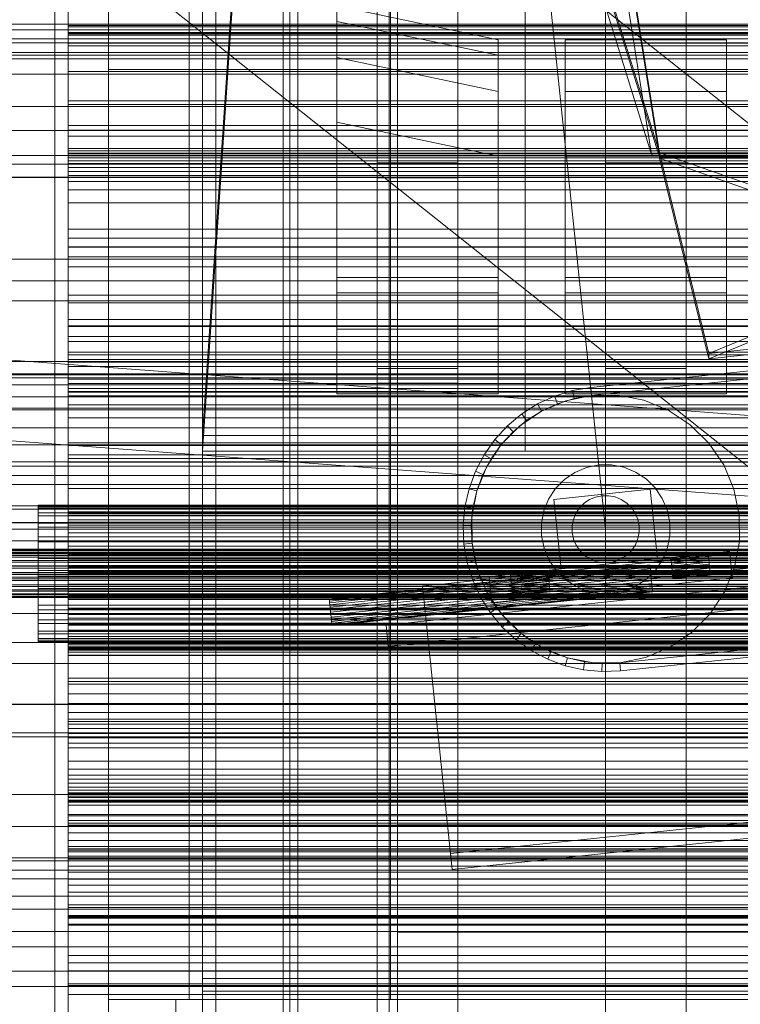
# Model space of a CAD drawing. Header units: millimetres. Extents: x -2233 to 61924, y -68080 to 6847.
# Tile 45 of 256: x -318 to -50, y -35777 to -35410. Entities that reach past the tile are written whole.
import ezdxf

# ---------------------------------------------------------------- set-up
doc = ezdxf.new("R2010")
doc.units = ezdxf.units.MM
for name, color, linetype, lineweight in [('COTAS_O', 1, 'Continuous', 0), ('COTAS_P', 1, 'Continuous', 0), ('frontal_bajante_movil', 7, 'Continuous', 0), ('frontal_briquetadora', 7, 'Continuous', 0), ('frontal_C01', 7, 'Continuous', 0), ('frontal_C02', 7, 'Continuous', 0), ('frontal_C03', 7, 'Continuous', 0), ('frontal_C04', 7, 'Continuous', 0), ('frontal_C05', 7, 'Continuous', 0), ('frontal_C09', 7, 'Continuous', 0), ('frontal_screen-C09', 7, 'Continuous', 0)]:
    doc.layers.add(name, color=color, linetype=linetype, lineweight=lineweight)
doc.dimstyles.new('R19_100', dxfattribs={"dimtxt": 250, "dimasz": 150, "dimexe": 150, "dimexo": 80, "dimgap": 100, "dimtad": 1, "dimtih": 1, "dimtoh": 1, "dimdsep": 46, "dimcen": 0.09, "dimadec": 0, "dimazin": 0, "dimtfac": 1, "dimtdec": 4, "dimtofl": 0, "dimtmove": 0, "dimatfit": 3, "dimfxl": 1, "dimtolj": 1, "dimtzin": 0, "dimarcsym": 0})

# ---------------------------------------------------------------- blocks, each defined once
blk = doc.blocks.new('DIM_R27_48')
at = {"layer": 'COTAS_P'}
for p, q in [((-1750, -34600), (-1600, -34555)), ((2600, -34600), (2450, -34555)), ((-1750, -35500), (-1750, -34600)), ((-1750, -34600), (2600, -34600)), ((-1750, -34600), (-1600, -34645)), ((2600, -34600), (2450, -34645)), ((2600, -35500), (2600, -34600))]:
    blk.add_line(p, q, dxfattribs=at)
blk.add_text('4350 P', height=250, dxfattribs=at).set_placement((425, -34500))
blk = doc.blocks.new('DIM_R27_50')
at = {"layer": 'COTAS_P'}
for p, q in [((1705.78, -34504.95), (1551.9, -34475.9)), ((-194.22, -34704.95), (1705.78, -34504.95)), ((1705.78, -34504.95), (1561.32, -34565.4)), ((1800, -35400), (1705.78, -34504.95)), ((-194.22, -34704.95), (-49.75, -34644.49)), ((-100, -35600), (-194.22, -34704.95)), ((-194.22, -34704.95), (-40.33, -34734))]:
    blk.add_line(p, q, dxfattribs=at)
blk.add_text('1910.5 P', height=250, rotation=6.009, dxfattribs=at).set_placement((745.32, -34505.49))
blk = doc.blocks.new('DIM_R27_54')
at = {"layer": 'COTAS_O'}
for p, q in [((-1850, -34600), (-1850, -35300)), ((-150, -34600), (-150, -35300)), ((-1850, -35300), (-1700, -35255)), ((-150, -35300), (-300, -35255)), ((-150, -35300), (-1850, -35300)), ((-1850, -35300), (-1700, -35345)), ((-150, -35300), (-300, -35345))]:
    blk.add_line(p, q, dxfattribs=at)
blk.add_text('1700 O', height=250, rotation=180, dxfattribs=at).set_placement((-1000, -35400))
blk = doc.blocks.new('DIM_R27_58')
at = {"layer": 'COTAS_O'}
for p, q in [((-1480, -35300), (-1330, -35255)), ((490, -35300), (340, -35255)), ((-1480, -36000), (-1480, -35300)), ((-1480, -35300), (490, -35300)), ((-1480, -35300), (-1330, -35345)), ((490, -35300), (340, -35345)), ((490, -36000), (490, -35300))]:
    blk.add_line(p, q, dxfattribs=at)
blk.add_text('1970 O', height=250, dxfattribs=at).set_placement((-495, -35200))
blk = doc.blocks.new('DIM_R27_60')
at = {"layer": 'COTAS_O'}
for p, q in [((-1400, -35300), (-1250, -35255)), ((1400, -35300), (1250, -35255)), ((-1400, -36000), (-1400, -35300)), ((-1400, -35300), (1400, -35300)), ((-1400, -35300), (-1250, -35345)), ((1400, -35300), (1250, -35345)), ((1400, -36000), (1400, -35300))]:
    blk.add_line(p, q, dxfattribs=at)
blk.add_text('2800 O', height=250, dxfattribs=at).set_placement((0, -35200))
blk = doc.blocks.new('DIM_R27_61')
at = {"layer": 'COTAS_P'}
for p, q in [((-305, -34680), (395, -34680)), ((395, -34680), (350, -34830)), ((395, -36000), (395, -34680)), ((395, -34680), (440, -34830)), ((395, -36000), (350, -35850)), ((395, -36000), (440, -35850)), ((-305, -36000), (395, -36000))]:
    blk.add_line(p, q, dxfattribs=at)
blk.add_text('1320 P', height=250, rotation=90, dxfattribs=at).set_placement((295, -35340))
blk = doc.blocks.new('DIM_R27_62')
at = {"layer": 'COTAS_P'}
for p, q in [((-305, -35300), (-155, -35255)), ((345, -35300), (195, -35255)), ((-305, -36000), (-305, -35300)), ((-305, -35300), (345, -35300)), ((-305, -35300), (-155, -35345)), ((345, -35300), (195, -35345)), ((345, -36000), (345, -35300))]:
    blk.add_line(p, q, dxfattribs=at)
blk.add_text('650 P', height=250, dxfattribs=at).set_placement((20, -35200))

msp = doc.modelspace()

# ---------------------------------------------------------------- linework, layer by layer
at = {"layer": 'frontal_bajante_movil'}
for p, q in [((-220, -35775), (-220, -34903.821)), ((-180, -35775), (-180, -34903.821)), ((-82.939, -35460.565), (-170.939, -34903.924)), ((-168, -34903.359), (-80, -35460)), ((-168, -34904.675), (-80, -35461.315)), ((-285, -35775), (-285, -35000)), ((-255, -35775), (-255, -35000)), ((-170.939, -35177.54), (-82.939, -35460.565)), ((-80, -35460), (-168, -35176.975)), ((-80, -35461.611), (-168, -35178.586)), ((-220, -35775), (-220, -35378.259)), ((-180, -35775), (-180, -35378.259)), ((-285, -35429), (-285, -35389)), ((-245, -35429), (-245, -35389)), ((-285, -35429), (-245, -35429)), ((-285, -35840), (-285, -35429)), ((-245, -35429), (285, -35429)), ((-245, -35840), (-245, -35429)), ((-80, -35460), (-82.939, -35460.565)), ((-80, -35460), (120, -35460)), ((-80, -35460), (-80, -35461.611)), ((-80, -35461.315), (-80, -35460)), ((-80, -35461.315), (120, -35461.315)), ((120, -35461.611), (-80, -35461.611)), ((-285, -35775), (20, -35775)), ((-285, -35815), (-285, -35775)), ((-285, -35775), (-255, -35775)), ((-260, -35775), (-220, -35775)), ((-260, -35815), (-260, -35775)), ((-220, -35775), (-180, -35775)), ((-220, -35815), (-220, -35775))]:
    msp.add_line(p, q, dxfattribs=at)
at = {"layer": 'frontal_briquetadora'}
for p, q in [((-674.804, -34950), (340, -35756.525)), ((-720.639, -35041.307), (340, -35884.261))]:
    msp.add_line(p, q, dxfattribs=at)
at = {"layer": 'frontal_C01'}
for p, q in [((-250, -33373.251), (-250, -35948.844)), ((-250, -35953.656), (-250, -33378.064)), ((-185, -35463.692), (-185, -35062.328)), ((-155, -35062.328), (-155, -35463.692)), ((-100, -35463.692), (-100, -35062.328)), ((-70, -35062.328), (-70, -35463.692)), ((-185, -35067.72), (-185, -35469.085)), ((-155, -35469.085), (-155, -35067.72)), ((-100, -35067.72), (-100, -35469.085)), ((-70, -35469.085), (-70, -35067.72)), ((-228.298, -35241.719), (-250, -35565.195)), ((-250, -35570.976), (-228.298, -35247.5)), ((-130, -35565.195), (-130, -35308.031)), ((-130, -35313.812), (-130, -35570.976)), ((-200, -35506.334), (-200, -35405.275)), ((-200, -35405.275), (-140, -35417.903)), ((-200, -35411.053), (-200, -35405.275)), ((425, -35412.142), (-425, -35412.142)), ((-200, -35512.111), (-200, -35411.053)), ((-200, -35411.053), (-140, -35423.68)), ((-200, -35424.534), (-200, -35411.053)), ((-140, -35417.903), (-140, -35506.334)), ((-140, -35417.903), (-140, -35423.68)), ((-115, -35506.334), (-115, -35417.903)), ((-115, -35417.903), (-55, -35417.903)), ((-115, -35423.68), (-115, -35417.903)), ((-55, -35417.903), (-55, -35506.334)), ((-55, -35417.903), (-55, -35423.68)), ((450, -35422.675), (-450, -35422.675)), ((-425, -35423.698), (425, -35423.698)), ((-200, -35525.593), (-200, -35424.534)), ((-200, -35424.534), (-140, -35437.162)), ((-200, -35448.608), (-200, -35424.534)), ((-140, -35423.68), (-140, -35512.111)), ((-140, -35423.68), (-140, -35437.162)), ((-115, -35512.111), (-115, -35423.68)), ((-115, -35423.68), (-55, -35423.68)), ((-115, -35437.162), (-115, -35423.68)), ((-55, -35423.68), (-55, -35512.111)), ((-55, -35423.68), (-55, -35437.162)), ((-450, -35430.763), (450, -35430.763)), ((-140, -35437.162), (-140, -35525.593)), ((-140, -35437.162), (-140, -35461.236)), ((-115, -35525.593), (-115, -35437.162)), ((-115, -35437.162), (-55, -35437.162)), ((-115, -35461.236), (-115, -35437.162)), ((-55, -35437.162), (-55, -35525.593)), ((-55, -35437.162), (-55, -35461.236)), ((-140, -35461.236), (-200, -35448.608)), ((-200, -35448.608), (-200, -35549.667)), ((-450, -35460.996), (450, -35460.996)), ((-140, -35549.667), (-140, -35461.236)), ((-55, -35461.236), (-115, -35461.236)), ((-115, -35461.236), (-115, -35549.667)), ((-55, -35549.667), (-55, -35461.236)), ((-155, -35463.692), (-185, -35463.692)), ((-185, -35463.692), (-185, -35469.085)), ((-185, -35469.275), (-185, -35463.883)), ((-185, -35463.883), (-155, -35463.883)), ((-185, -35864.779), (-185, -35463.883)), ((-155, -35469.085), (-155, -35463.692)), ((-155, -35463.883), (-155, -35469.275)), ((-155, -35463.883), (-155, -35864.779)), ((-70, -35463.692), (-100, -35463.692)), ((-100, -35463.692), (-100, -35469.085)), ((-100, -35469.275), (-100, -35463.883)), ((-100, -35463.883), (-70, -35463.883)), ((-100, -35864.779), (-100, -35463.883)), ((-70, -35469.085), (-70, -35463.692)), ((-70, -35463.883), (-70, -35469.275)), ((-70, -35463.883), (-70, -35864.779)), ((450, -35469.085), (-450, -35469.085)), ((-185, -35469.085), (-155, -35469.085)), ((-155, -35469.275), (-185, -35469.275)), ((-185, -35469.275), (-185, -35870.172)), ((-155, -35870.172), (-155, -35469.275)), ((-100, -35469.085), (-70, -35469.085)), ((-70, -35469.275), (-100, -35469.275)), ((-100, -35469.275), (-100, -35870.172)), ((-70, -35870.172), (-70, -35469.275)), ((450, -35499.515), (-450, -35499.515)), ((-450, -35507.603), (450, -35507.603)), ((-140, -35506.334), (-200, -35506.334)), ((-200, -35506.334), (-200, -35512.111)), ((-140, -35512.111), (-140, -35506.334)), ((-55, -35506.334), (-115, -35506.334)), ((-115, -35506.334), (-115, -35512.111)), ((-55, -35512.111), (-55, -35506.334)), ((-140, -35512.111), (-200, -35512.111)), ((-200, -35512.111), (-200, -35525.593)), ((-140, -35525.593), (-140, -35512.111)), ((-55, -35512.111), (-115, -35512.111)), ((-115, -35512.111), (-115, -35525.593)), ((-55, -35525.593), (-55, -35512.111)), ((-140, -35525.593), (-200, -35525.593)), ((-200, -35525.593), (-200, -35549.667)), ((-140, -35549.667), (-140, -35525.593)), ((-55, -35525.593), (-115, -35525.593)), ((-115, -35525.593), (-115, -35549.667)), ((-55, -35549.667), (-55, -35525.593)), ((-185, -35545.648), (-185, -35540.255)), ((-185, -35540.255), (-155, -35540.255)), ((-185, -35941.62), (-185, -35540.255)), ((-155, -35540.255), (-155, -35545.648)), ((-155, -35540.255), (-155, -35941.62)), ((-100, -35545.648), (-100, -35540.255)), ((-100, -35540.255), (-70, -35540.255)), ((-100, -35941.62), (-100, -35540.255)), ((-70, -35540.255), (-70, -35545.648)), ((-70, -35540.255), (-70, -35941.62)), ((-155, -35545.648), (-185, -35545.648)), ((-185, -35545.648), (-185, -35947.012)), ((-155, -35947.012), (-155, -35545.648)), ((-70, -35545.648), (-100, -35545.648)), ((-100, -35545.648), (-100, -35947.012)), ((-70, -35947.012), (-70, -35545.648)), ((-200, -35549.667), (-140, -35549.667)), ((-115, -35549.667), (-55, -35549.667)), ((-250, -35565.195), (-130, -35565.195)), ((-250, -35570.976), (-250, -35565.195)), ((-130, -35565.195), (0, -35565.195)), ((-130, -35570.976), (-130, -35565.195)), ((-300, -35593.55), (-300, -35567.898)), ((-300, -35567.898), (-300, -35572.36)), ((-300, -35567.898), (300, -35567.898)), ((-300, -35573.69), (-300, -35568.839)), ((-300, -35568.839), (-300, -35594.366)), ((300, -35568.839), (-300, -35568.839)), ((-130, -35570.976), (-250, -35570.976)), ((0, -35570.976), (-130, -35570.976)), ((-300, -35572.36), (-300, -35597.417)), ((300, -35572.36), (-300, -35572.36)), ((-300, -35598.569), (-300, -35573.69)), ((-300, -35573.69), (300, -35573.69)), ((-300, -35597.417), (-300, -35593.55)), ((300, -35593.55), (-300, -35593.55)), ((-300, -35642.509), (-300, -35594.07)), ((-300, -35594.07), (300, -35594.07)), ((-300, -35596.55), (-300, -35594.07)), ((-300, -35594.366), (-300, -35598.569)), ((-300, -35594.366), (300, -35594.366)), ((300, -35594.947), (-300, -35594.947)), ((-300, -35594.947), (-300, -35643.096)), ((-300, -35594.947), (-300, -35597.644)), ((300, -35596.55), (-300, -35596.55)), ((-300, -35596.55), (-300, -35644.988)), ((-300, -35597.417), (300, -35597.417)), ((-300, -35645.792), (-300, -35597.644)), ((-300, -35597.644), (300, -35597.644)), ((300, -35598.569), (-300, -35598.569)), ((-300, -35633.131), (-300, -35613.579)), ((-300, -35613.579), (-300, -35626.159)), ((-300, -35613.579), (300, -35613.579)), ((-300, -35629.404), (-300, -35616.539)), ((-300, -35616.539), (-300, -35635.696)), ((300, -35616.539), (-300, -35616.539)), ((-300, -35626.159), (-300, -35644.032)), ((300, -35626.159), (-300, -35626.159)), ((-300, -35646.844), (-300, -35629.404)), ((-300, -35629.404), (300, -35629.404)), ((-450, -35631.373), (450, -35631.373)), ((-300, -35644.032), (-300, -35633.131)), ((300, -35633.131), (-300, -35633.131)), ((-300, -35670.707), (-300, -35634.958)), ((-300, -35634.958), (300, -35634.958)), ((-300, -35641.949), (-300, -35634.958)), ((-300, -35635.696), (-300, -35646.844)), ((-300, -35635.696), (300, -35635.696)), ((300, -35637.57), (-300, -35637.57)), ((-300, -35637.57), (-300, -35672.527)), ((-300, -35637.57), (-300, -35644.72)), ((-300, -35643.748), (-300, -35640.008)), ((-300, -35640.008), (-300, -35644.444)), ((300, -35640.008), (-300, -35640.008)), ((450, -35642.157), (-450, -35642.157)), ((300, -35641.949), (-300, -35641.949)), ((-300, -35641.949), (-300, -35677.698)), ((300, -35642.509), (-300, -35642.509)), ((-300, -35642.509), (-300, -35644.988)), ((-300, -35643.096), (300, -35643.096)), ((-300, -35645.792), (-300, -35643.096)), ((-300, -35655.412), (-300, -35643.748)), ((300, -35643.748), (-300, -35643.748)), ((-300, -35644.032), (300, -35644.032)), ((-300, -35644.444), (-300, -35656.755)), ((300, -35644.444), (-300, -35644.444)), ((-300, -35679.677), (-300, -35644.72)), ((-300, -35644.72), (300, -35644.72)), ((-300, -35644.988), (300, -35644.988)), ((300, -35645.792), (-300, -35645.792)), ((300, -35646.844), (-300, -35646.844)), ((-300, -35674.203), (-300, -35655.412)), ((300, -35655.412), (-300, -35655.412)), ((-300, -35656.755), (-300, -35676.102)), ((300, -35656.755), (-300, -35656.755)), ((450, -35665.076), (-450, -35665.076)), ((300, -35670.707), (-300, -35670.707)), ((-300, -35670.707), (-300, -35677.698)), ((-300, -35672.527), (300, -35672.527)), ((-300, -35679.677), (-300, -35672.527)), ((-450, -35675.861), (450, -35675.861)), ((-300, -35698.84), (-300, -35674.203)), ((300, -35674.203), (-300, -35674.203)), ((-300, -35676.102), (-300, -35701.167)), ((300, -35676.102), (-300, -35676.102)), ((-300, -35677.698), (300, -35677.698)), ((300, -35679.677), (-300, -35679.677)), ((-300, -35706.707), (-300, -35698.493)), ((-300, -35698.493), (-300, -35715.821)), ((-300, -35698.493), (300, -35698.493)), ((-300, -35727.646), (-300, -35698.84)), ((300, -35698.84), (-300, -35698.84)), ((-300, -35701.167), (-300, -35730.241)), ((300, -35701.167), (-300, -35701.167)), ((-300, -35720.111), (-300, -35702.68)), ((-300, -35702.68), (-300, -35710.334)), ((300, -35702.68), (-300, -35702.68)), ((-300, -35721.72), (-300, -35706.707)), ((300, -35706.707), (-300, -35706.707)), ((-300, -35722.831), (-300, -35709.351)), ((-300, -35709.351), (300, -35709.351)), ((-300, -35718.98), (-300, -35709.351)), ((-300, -35710.334), (-300, -35725.438)), ((-300, -35710.334), (300, -35710.334)), ((300, -35712.998), (-300, -35712.998)), ((-300, -35712.998), (-300, -35725.397)), ((-300, -35712.998), (-300, -35722.686)), ((-300, -35715.821), (-300, -35721.72)), ((300, -35715.821), (-300, -35715.821)), ((300, -35718.98), (-300, -35718.98)), ((-300, -35718.98), (-300, -35732.461)), ((-300, -35725.438), (-300, -35720.111)), ((-300, -35720.111), (300, -35720.111)), ((350, -35722.272), (-350, -35722.272)), ((350, -35723.407), (-350, -35723.407)), ((-300, -35721.72), (300, -35721.72)), ((-300, -35735.085), (-300, -35722.686)), ((-300, -35722.686), (300, -35722.686)), ((300, -35722.831), (-300, -35722.831)), ((-300, -35722.831), (-300, -35732.461)), ((350, -35726.88), (-350, -35726.88)), ((-300, -35725.397), (300, -35725.397)), ((-300, -35735.085), (-300, -35725.397)), ((300, -35725.438), (-300, -35725.438)), ((-300, -35758.657), (-300, -35727.646)), ((-300, -35727.646), (300, -35727.646)), ((350, -35730.113), (-350, -35730.113)), ((-300, -35730.241), (-300, -35761.343)), ((300, -35730.241), (-300, -35730.241)), ((-300, -35732.461), (300, -35732.461)), ((300, -35735.085), (-300, -35735.085)), ((350, -35736.531), (-350, -35736.531)), ((350, -35741.37), (-350, -35741.37)), ((-350, -35749.755), (350, -35749.755)), ((350, -35755.462), (-350, -35755.462)), ((-300, -35789.759), (-300, -35758.657)), ((300, -35758.657), (-300, -35758.657)), ((-300, -35761.343), (-300, -35792.354)), ((300, -35761.343), (-300, -35761.343)), ((350, -35764.538), (-350, -35764.538)), ((350, -35770.245), (-350, -35770.245))]:
    msp.add_line(p, q, dxfattribs=at)
at = {"layer": 'frontal_C02'}
for p, q in [((-250, -32921.727), (-250, -35767.183)), ((-250, -35771.953), (-250, -32926.497)), ((-300, -35412.599), (-300, -35386.799)), ((-300, -35390.233), (-300, -35415.574)), ((-300, -35390.743), (-300, -35416.016)), ((-300, -35420.221), (-300, -35395.596)), ((-300, -35416.016), (-300, -35412.599)), ((300, -35412.599), (-300, -35412.599)), ((-300, -35461.821), (-300, -35413.037)), ((-300, -35413.037), (300, -35413.037)), ((-300, -35415.228), (-300, -35413.037)), ((300, -35415.228), (-300, -35415.228)), ((-300, -35415.228), (-300, -35464.013)), ((-300, -35415.574), (-300, -35420.221)), ((-300, -35415.574), (300, -35415.574)), ((-300, -35416.016), (300, -35416.016)), ((300, -35416.236), (-300, -35416.236)), ((-300, -35416.236), (-300, -35463.964)), ((-300, -35416.236), (-300, -35419.217)), ((-300, -35466.944), (-300, -35419.217)), ((-300, -35419.217), (300, -35419.217)), ((300, -35420.221), (-300, -35420.221)), ((-300, -35449.832), (-300, -35429.771)), ((-300, -35429.771), (-300, -35441.964)), ((-300, -35429.771), (300, -35429.771)), ((-300, -35453.803), (-300, -35440.571)), ((-300, -35440.571), (-300, -35459.19)), ((300, -35440.571), (-300, -35440.571)), ((-300, -35441.964), (-300, -35460.397)), ((300, -35441.964), (-300, -35441.964)), ((-300, -35460.397), (-300, -35449.832)), ((300, -35449.832), (-300, -35449.832)), ((-300, -35488.364), (-300, -35451.595)), ((-300, -35451.595), (300, -35451.595)), ((-300, -35458.371), (-300, -35451.595)), ((-300, -35470.655), (-300, -35453.803)), ((-300, -35453.803), (300, -35453.803)), ((300, -35458.371), (-300, -35458.371)), ((-300, -35458.371), (-300, -35495.141)), ((-300, -35459.19), (-300, -35470.655)), ((-300, -35459.19), (300, -35459.19)), ((-300, -35462.917), (-300, -35460.1)), ((-300, -35460.1), (-300, -35465.454)), ((300, -35460.1), (-300, -35460.1)), ((-300, -35460.397), (300, -35460.397)), ((300, -35461.124), (-300, -35461.124)), ((-300, -35461.124), (-300, -35495.006)), ((-300, -35461.124), (-300, -35468.478)), ((300, -35461.821), (-300, -35461.821)), ((-300, -35461.821), (-300, -35464.013)), ((-300, -35473.713), (-300, -35462.917)), ((300, -35462.917), (-300, -35462.917)), ((-300, -35463.964), (300, -35463.964)), ((-300, -35466.944), (-300, -35463.964)), ((-300, -35464.013), (300, -35464.013)), ((-300, -35465.454), (-300, -35478.614)), ((300, -35465.454), (-300, -35465.454)), ((300, -35466.944), (-300, -35466.944)), ((-300, -35502.36), (-300, -35468.478)), ((-300, -35468.478), (300, -35468.478)), ((300, -35470.655), (-300, -35470.655)), ((-300, -35491.753), (-300, -35473.713)), ((300, -35473.713), (-300, -35473.713)), ((-300, -35478.614), (-300, -35498.683)), ((300, -35478.614), (-300, -35478.614)), ((300, -35488.364), (-300, -35488.364)), ((-300, -35488.364), (-300, -35495.141)), ((-300, -35515.806), (-300, -35491.753)), ((300, -35491.753), (-300, -35491.753)), ((-300, -35495.006), (300, -35495.006)), ((-300, -35502.36), (-300, -35495.006)), ((-300, -35495.141), (300, -35495.141)), ((-300, -35498.683), (-300, -35524.294)), ((300, -35498.683), (-300, -35498.683)), ((300, -35502.36), (-300, -35502.36)), ((-300, -35521.943), (-300, -35512.996)), ((-300, -35512.996), (-300, -35530.172)), ((-300, -35512.996), (300, -35512.996)), ((-300, -35544.234), (-300, -35515.806)), ((300, -35515.806), (-300, -35515.806)), ((-300, -35536.826), (-300, -35521.943)), ((300, -35521.943), (-300, -35521.943)), ((-300, -35524.294), (-300, -35553.701)), ((300, -35524.294), (-300, -35524.294)), ((-300, -35539.461), (-300, -35524.558)), ((-300, -35524.558), (300, -35524.558)), ((-300, -35534.104), (-300, -35524.558)), ((-300, -35545.825), (-300, -35528.269)), ((-300, -35528.269), (-300, -35535.177)), ((300, -35528.269), (-300, -35528.269)), ((-300, -35530.172), (-300, -35536.826)), ((300, -35530.172), (-300, -35530.172)), ((300, -35534.104), (-300, -35534.104)), ((-300, -35534.104), (-300, -35549.007)), ((430, -35537.585), (-430, -35537.585)), ((-300, -35535.177), (-300, -35550.389)), ((-300, -35535.177), (300, -35535.177)), ((-300, -35536.826), (300, -35536.826)), ((300, -35537.865), (-300, -35537.865)), ((-300, -35537.865), (-300, -35548.823)), ((-300, -35537.865), (-300, -35547.622)), ((300, -35539.461), (-300, -35539.461)), ((-300, -35539.461), (-300, -35549.007)), ((430, -35542.585), (-430, -35542.585)), ((350, -35542.154), (-350, -35542.154)), ((350, -35543.727), (-350, -35543.727)), ((-300, -35575.099), (-300, -35544.234)), ((-300, -35544.234), (300, -35544.234)), ((350, -35546.343), (-350, -35546.343)), ((-300, -35550.389), (-300, -35545.825)), ((-300, -35545.825), (300, -35545.825)), ((-300, -35558.58), (-300, -35547.622)), ((-300, -35547.622), (300, -35547.622)), ((-300, -35548.823), (300, -35548.823)), ((-300, -35558.58), (-300, -35548.823)), ((-300, -35549.007), (300, -35549.007)), ((350, -35550.822), (-350, -35550.822)), ((300, -35550.389), (-300, -35550.389)), ((350, -35555.655), (-350, -35555.655)), ((-300, -35553.701), (-300, -35584.901)), ((300, -35553.701), (-300, -35553.701)), ((300, -35558.58), (-300, -35558.58)), ((350, -35562.36), (-350, -35562.36)), ((-350, -35568.674), (350, -35568.674)), ((350, -35576.583), (-350, -35576.583)), ((-300, -35606.299), (-300, -35575.099)), ((300, -35575.099), (-300, -35575.099)), ((350, -35583.417), (-350, -35583.417)), ((-300, -35584.901), (-300, -35615.766)), ((300, -35584.901), (-300, -35584.901)), ((430, -35592.585), (-430, -35592.585)), ((350, -35591.326), (-350, -35591.326)), ((-311.15, -35592.248), (-311.15, -35591.114)), ((-311.15, -35591.114), (-311.15, -35591.711)), ((-311.15, -35591.114), (311.15, -35591.114)), ((-311.15, -35591.711), (-311.15, -35593.996)), ((-311.15, -35591.711), (311.15, -35591.711)), ((-311.15, -35595.033), (-311.15, -35592.248)), ((-311.15, -35592.248), (311.15, -35592.248)), ((-311.15, -35593.996), (-311.15, -35597.814)), ((-311.15, -35593.996), (311.15, -35593.996)), ((-311.15, -35599.281), (-311.15, -35595.033)), ((-311.15, -35595.033), (311.15, -35595.033)), ((430, -35597.585), (-430, -35597.585)), ((350, -35597.64), (-350, -35597.64)), ((-311.15, -35597.814), (-311.15, -35602.905)), ((-311.15, -35597.814), (311.15, -35597.814)), ((-311.15, -35604.702), (-311.15, -35599.281)), ((-311.15, -35599.281), (311.15, -35599.281)), ((-311.15, -35602.905), (-311.15, -35608.923)), ((-311.15, -35602.905), (311.15, -35602.905)), ((-300, -35601.42), (-300, -35612.378)), ((300, -35601.42), (-300, -35601.42)), ((-300, -35601.42), (-300, -35611.177)), ((-440, -35607.501), (440, -35607.501)), ((-440, -35607.712), (440, -35607.712)), ((-440, -35607.902), (440, -35607.902)), ((350, -35604.345), (-350, -35604.345)), ((-311.15, -35610.927), (-311.15, -35604.702)), ((-311.15, -35604.702), (311.15, -35604.702)), ((-300, -35635.706), (-300, -35606.299)), ((300, -35606.299), (-300, -35606.299)), ((-440, -35608.522), (440, -35608.522)), ((-440, -35608.889), (440, -35608.889)), ((-440, -35609.875), (440, -35609.875)), ((-440, -35610.394), (440, -35610.394)), ((350, -35609.178), (-350, -35609.178)), ((-311.15, -35608.923), (-311.15, -35615.456)), ((311.15, -35608.923), (-311.15, -35608.923)), ((-311.15, -35617.53), (-311.15, -35610.927)), ((-311.15, -35610.927), (311.15, -35610.927)), ((-300, -35624.823), (-300, -35609.611)), ((-300, -35609.611), (-300, -35614.175)), ((300, -35609.611), (-300, -35609.611)), ((-300, -35610.993), (300, -35610.993)), ((-300, -35625.896), (-300, -35610.993)), ((-300, -35620.539), (-300, -35610.993)), ((-300, -35611.177), (300, -35611.177)), ((-300, -35622.135), (-300, -35611.177)), ((-440, -35611.679), (440, -35611.679)), ((-440, -35612.315), (440, -35612.315)), ((440, -35613.811), (-440, -35613.811)), ((-440, -35614.521), (440, -35614.521)), ((350, -35613.657), (-350, -35613.657)), ((-300, -35612.378), (300, -35612.378)), ((-300, -35622.135), (-300, -35612.378)), ((-300, -35614.175), (-300, -35631.731)), ((-300, -35614.175), (300, -35614.175)), ((-440, -35616.126), (440, -35616.126)), ((-440, -35616.861), (440, -35616.861)), ((-440, -35618.466), (440, -35618.466)), ((350, -35616.273), (-350, -35616.273)), ((350, -35617.846), (-350, -35617.846)), ((-311.15, -35615.456), (-311.15, -35622.06)), ((-311.15, -35615.456), (311.15, -35615.456)), ((-311.15, -35624.064), (-311.15, -35617.53)), ((-311.15, -35617.53), (311.15, -35617.53)), ((-300, -35615.766), (-300, -35644.194)), ((300, -35615.766), (-300, -35615.766)), ((-440, -35619.176), (440, -35619.176)), ((-440, -35620.671), (440, -35620.671)), ((-440, -35621.308), (440, -35621.308)), ((-440, -35622.592), (440, -35622.592)), ((-311.15, -35622.06), (-311.15, -35628.284)), ((-311.15, -35622.06), (311.15, -35622.06)), ((-300, -35620.539), (-300, -35635.442)), ((300, -35620.539), (-300, -35620.539)), ((300, -35622.135), (-300, -35622.135)), ((-440, -35623.112), (440, -35623.112)), ((-440, -35624.097), (440, -35624.097)), ((-440, -35624.465), (440, -35624.465)), ((-440, -35625.084), (440, -35625.084)), ((-440, -35625.274), (440, -35625.274)), ((-440, -35625.486), (440, -35625.486)), ((-311.15, -35630.081), (-311.15, -35624.064)), ((-311.15, -35624.064), (311.15, -35624.064)), ((-300, -35623.174), (-300, -35638.057)), ((-300, -35629.828), (-300, -35623.174)), ((-300, -35623.174), (300, -35623.174)), ((-300, -35631.731), (-300, -35624.823)), ((-300, -35624.823), (300, -35624.823)), ((300, -35625.896), (-300, -35625.896)), ((-300, -35625.896), (-300, -35635.442)), ((-311.15, -35628.284), (-311.15, -35633.705)), ((-311.15, -35628.284), (311.15, -35628.284)), ((-300, -35647.004), (-300, -35629.828)), ((300, -35629.828), (-300, -35629.828)), ((-311.15, -35635.172), (-311.15, -35630.081)), ((-311.15, -35630.081), (311.15, -35630.081)), ((300, -35631.731), (-300, -35631.731)), ((-311.15, -35633.705), (-311.15, -35637.953)), ((-311.15, -35633.705), (311.15, -35633.705)), ((-311.15, -35638.991), (-311.15, -35635.172)), ((-311.15, -35635.172), (311.15, -35635.172)), ((-300, -35635.442), (300, -35635.442)), ((-300, -35661.317), (-300, -35635.706)), ((300, -35635.706), (-300, -35635.706)), ((-311.15, -35637.953), (-311.15, -35640.739)), ((-311.15, -35637.953), (311.15, -35637.953)), ((-311.15, -35641.276), (-311.15, -35638.991)), ((-311.15, -35638.991), (311.15, -35638.991)), ((-311.15, -35640.739), (-311.15, -35641.872)), ((-311.15, -35640.739), (311.15, -35640.739)), ((-300, -35638.057), (-300, -35647.004)), ((300, -35638.057), (-300, -35638.057)), ((-311.15, -35641.872), (-311.15, -35641.276)), ((-311.15, -35641.276), (311.15, -35641.276)), ((-311.15, -35641.872), (311.15, -35641.872)), ((-300, -35644.194), (-300, -35668.247)), ((300, -35644.194), (-300, -35644.194)), ((-300, -35647.004), (300, -35647.004)), ((-300, -35657.64), (-300, -35691.522)), ((300, -35657.64), (-300, -35657.64)), ((-300, -35657.64), (-300, -35664.994)), ((-300, -35681.386), (-300, -35661.317)), ((300, -35661.317), (-300, -35661.317)), ((-450, -35665.314), (450, -35665.314)), ((-300, -35664.859), (300, -35664.859)), ((-300, -35701.629), (-300, -35664.859)), ((-300, -35671.636), (-300, -35664.859)), ((-300, -35664.994), (300, -35664.994)), ((-300, -35698.876), (-300, -35664.994)), ((-300, -35668.247), (-300, -35686.287)), ((300, -35668.247), (-300, -35668.247)), ((-300, -35671.636), (-300, -35708.405)), ((300, -35671.636), (-300, -35671.636)), ((450, -35677.236), (-450, -35677.236)), ((-300, -35694.546), (-300, -35681.386)), ((300, -35681.386), (-300, -35681.386)), ((-300, -35686.287), (-300, -35697.083)), ((300, -35686.287), (-300, -35686.287)), ((-300, -35700.81), (-300, -35689.345)), ((-300, -35689.345), (-300, -35706.197)), ((300, -35689.345), (-300, -35689.345)), ((-300, -35691.522), (300, -35691.522)), ((-300, -35698.876), (-300, -35691.522)), ((-300, -35693.056), (-300, -35740.783)), ((300, -35693.056), (-300, -35693.056)), ((-300, -35693.056), (-300, -35696.036)), ((-300, -35699.9), (-300, -35694.546)), ((300, -35694.546), (-300, -35694.546)), ((450, -35698.723), (-450, -35698.723)), ((-300, -35695.987), (300, -35695.987)), ((-300, -35744.772), (-300, -35695.987)), ((-300, -35698.179), (-300, -35695.987)), ((-300, -35696.036), (300, -35696.036)), ((-300, -35743.764), (-300, -35696.036)), ((-300, -35697.083), (-300, -35699.9)), ((300, -35697.083), (-300, -35697.083)), ((-300, -35698.179), (-300, -35746.963)), ((300, -35698.179), (-300, -35698.179)), ((300, -35698.876), (-300, -35698.876)), ((-300, -35699.603), (-300, -35710.168)), ((-300, -35718.036), (-300, -35699.603)), ((-300, -35699.603), (300, -35699.603)), ((300, -35699.9), (-300, -35699.9)), ((-300, -35719.429), (-300, -35700.81)), ((-300, -35700.81), (300, -35700.81)), ((300, -35701.629), (-300, -35701.629)), ((-300, -35701.629), (-300, -35708.405)), ((-300, -35706.197), (-300, -35719.429)), ((-300, -35706.197), (300, -35706.197)), ((-300, -35708.405), (300, -35708.405)), ((-300, -35710.168), (-300, -35730.229)), ((300, -35710.168), (-300, -35710.168)), ((-450, -35710.645), (450, -35710.645)), ((-300, -35730.229), (-300, -35718.036)), ((300, -35718.036), (-300, -35718.036)), ((300, -35719.429), (-300, -35719.429)), ((-300, -35730.229), (300, -35730.229)), ((-300, -35744.426), (-300, -35739.779)), ((-300, -35739.779), (-300, -35764.404)), ((300, -35739.779), (-300, -35739.779)), ((-300, -35740.783), (300, -35740.783)), ((-300, -35743.764), (-300, -35740.783)), ((300, -35743.764), (-300, -35743.764)), ((-300, -35743.984), (-300, -35747.401)), ((-300, -35769.257), (-300, -35743.984)), ((-300, -35743.984), (300, -35743.984)), ((-300, -35769.767), (-300, -35744.426)), ((-300, -35744.426), (300, -35744.426)), ((300, -35744.772), (-300, -35744.772)), ((-300, -35744.772), (-300, -35746.963)), ((-300, -35746.963), (300, -35746.963)), ((-300, -35747.401), (-300, -35773.201)), ((300, -35747.401), (-300, -35747.401)), ((-300, -35764.404), (-300, -35769.767)), ((-300, -35764.404), (300, -35764.404)), ((-250, -35767.183), (250, -35767.183)), ((-250, -35771.953), (-250, -35767.183)), ((-300, -35773.201), (-300, -35769.257)), ((300, -35769.257), (-300, -35769.257)), ((300, -35769.767), (-300, -35769.767)), ((250, -35771.953), (-250, -35771.953)), ((-300, -35773.201), (300, -35773.201))]:
    msp.add_line(p, q, dxfattribs=at)
at = {"layer": 'frontal_C03'}
for p, q in [((1530, -35414.158), (-1530, -35414.158)), ((1500, -35417.595), (-1500, -35417.595)), ((1500, -35442.718), (-1500, -35442.718)), ((-1500, -35451.701), (1500, -35451.701)), ((1530, -35464.158), (-1530, -35464.158)), ((1530, -35469.158), (-1530, -35469.158))]:
    msp.add_line(p, q, dxfattribs=at)
at = {"layer": 'frontal_C04'}
for p, q in [((-420, -35419), (560, -35419)), ((-420, -35425), (560, -35425)), ((-550, -35515), (650, -35515)), ((-548.878, -35520.042), (651.122, -35610.042)), ((-551.122, -35549.958), (648.878, -35639.958)), ((-550, -35555), (650, -35555)), ((-1750, -35575), (2600, -35575)), ((-1750, -35580), (2600, -35580)), ((-550, -35600), (650, -35600)), ((-550, -35650), (650, -35650))]:
    msp.add_line(p, q, dxfattribs=at)
at = {"layer": 'frontal_C05'}
for p, q in [((-217.5, -35992), (-217.5, -34800)), ((-214.5, -34800), (-214.5, -35992)), ((-180.5, -34800), (-180.5, -35992)), ((-177.5, -35992), (-177.5, -34800)), ((-177.5, -35750), (-177.5, -35710)), ((-177.5, -35710), (217.5, -35710)), ((-177.5, -35713), (-177.5, -35747)), ((-177.5, -35713), (217.5, -35713)), ((-177.5, -35747), (217.5, -35747)), ((-177.5, -35750), (217.5, -35750))]:
    msp.add_line(p, q, dxfattribs=at)
at = {"layer": 'frontal_C09'}
for p, q in [((-105.548, -35547.291), (1794.452, -35347.291)), ((-105.234, -35550.275), (1794.766, -35350.275)), ((-168.15, -35621.251), (1871.081, -35406.595)), ((-167.522, -35627.218), (1871.709, -35412.562)), ((-94.766, -35649.725), (1805.234, -35449.725)), ((-94.452, -35652.709), (1805.548, -35452.709)), ((-157.681, -35720.702), (1881.549, -35506.046)), ((-157.053, -35726.669), (1882.178, -35512.013)), ((-119.001, -35550.523), (-112.381, -35548.466)), ((-112.381, -35548.466), (-105.548, -35547.291)), ((-111.68, -35551.383), (-112.381, -35548.466)), ((-105.548, -35547.291), (-105.234, -35550.275)), ((-125.297, -35553.427), (-119.001, -35550.523)), ((-123.865, -35556.063), (-114.835, -35552.251)), ((-117.926, -35553.324), (-119.001, -35550.523)), ((-111.68, -35551.383), (-117.926, -35553.324)), ((-114.835, -35552.251), (-105.234, -35550.275)), ((-105.234, -35550.275), (-111.68, -35551.383)), ((-105.234, -35550.275), (-95.433, -35550.209)), ((-95.433, -35550.209), (-85.807, -35552.057)), ((-85.807, -35552.057), (-76.726, -35555.747)), ((-131.978, -35561.563), (-123.865, -35556.063)), ((-131.159, -35557.127), (-125.297, -35553.427)), ((-123.865, -35556.063), (-129.396, -35559.554)), ((-123.865, -35556.063), (-125.297, -35553.427)), ((-117.926, -35553.324), (-123.865, -35556.063)), ((-76.726, -35555.747), (-68.54, -35561.138)), ((-136.489, -35561.561), (-131.159, -35557.127)), ((-129.396, -35559.554), (-134.423, -35563.737)), ((-129.396, -35559.554), (-131.159, -35557.127)), ((-141.194, -35566.652), (-136.489, -35561.561)), ((-138.862, -35568.54), (-131.978, -35561.563)), ((-134.423, -35563.737), (-138.862, -35568.54)), ((-134.423, -35563.737), (-136.489, -35561.561)), ((-68.54, -35561.138), (-61.563, -35568.022)), ((-145.194, -35572.315), (-141.194, -35566.652)), ((-138.862, -35568.54), (-141.194, -35566.652)), ((-144.253, -35576.726), (-138.862, -35568.54)), ((-138.862, -35568.54), (-142.636, -35573.882)), ((-61.563, -35568.022), (-56.063, -35576.135)), ((-148.421, -35578.451), (-145.194, -35572.315)), ((-142.636, -35573.882), (-145.68, -35579.67)), ((-142.636, -35573.882), (-145.194, -35572.315)), ((-150.82, -35584.955), (-148.421, -35578.451)), ((-145.68, -35579.67), (-148.421, -35578.451)), ((-147.943, -35585.807), (-144.253, -35576.726)), ((-111.455, -35578.91), (-107.121, -35577.081)), ((-107.121, -35577.081), (-102.512, -35576.132)), ((-102.512, -35576.132), (-97.808, -35576.1)), ((-97.808, -35576.1), (-93.187, -35576.987)), ((-93.187, -35576.987), (-88.829, -35578.759)), ((-56.063, -35576.135), (-52.251, -35585.165)), ((-145.68, -35579.67), (-147.943, -35585.807)), ((-118.654, -35584.899), (-115.349, -35581.55)), ((-115.349, -35581.55), (-111.455, -35578.91)), ((-88.829, -35578.759), (-84.899, -35581.346)), ((-84.899, -35581.346), (-81.55, -35584.651)), ((-152.349, -35591.717), (-150.82, -35584.955)), ((-147.943, -35585.807), (-150.82, -35584.955)), ((-149.791, -35595.433), (-147.943, -35585.807)), ((-147.943, -35585.807), (-149.386, -35592.186)), ((-121.241, -35588.829), (-118.654, -35584.899)), ((-119.262, -35588.956), (-83.46, -35585.187)), ((-80.738, -35611.044), (-83.46, -35585.187)), ((-81.55, -35584.651), (-78.91, -35588.545)), ((-52.251, -35585.165), (-50.275, -35594.766)), ((-123.013, -35593.187), (-121.241, -35588.829)), ((-119.262, -35588.956), (-116.54, -35614.813)), ((-107.994, -35590.391), (-105.966, -35589.016)), ((-105.966, -35589.016), (-103.709, -35588.063)), ((-103.709, -35588.063), (-101.309, -35587.569)), ((-101.309, -35587.569), (-98.858, -35587.552)), ((-98.858, -35587.552), (-96.452, -35588.014)), ((-96.452, -35588.014), (-94.182, -35588.937)), ((-94.182, -35588.937), (-92.135, -35590.284)), ((-78.91, -35588.545), (-77.081, -35592.879)), ((-152.982, -35598.621), (-152.349, -35591.717)), ((-149.386, -35592.186), (-152.349, -35591.717)), ((-149.386, -35592.186), (-149.983, -35598.699)), ((-123.9, -35597.808), (-123.013, -35593.187)), ((-111.063, -35594.182), (-109.716, -35592.135)), ((-109.716, -35592.135), (-107.994, -35590.391)), ((-92.135, -35590.284), (-90.391, -35592.006)), ((-90.391, -35592.006), (-89.016, -35594.034)), ((-77.081, -35592.879), (-76.132, -35597.488)), ((-149.725, -35605.234), (-149.791, -35595.433)), ((-112.448, -35598.858), (-111.986, -35596.452)), ((-111.986, -35596.452), (-111.063, -35594.182)), ((-89.016, -35594.034), (-88.063, -35596.291)), ((-88.063, -35596.291), (-87.569, -35598.691)), ((-50.275, -35594.766), (-50.209, -35604.567)), ((-149.983, -35598.699), (-152.982, -35598.621)), ((-152.709, -35605.548), (-152.982, -35598.621)), ((-149.983, -35598.699), (-149.725, -35605.234)), ((-123.868, -35602.512), (-123.9, -35597.808)), ((-112.431, -35601.309), (-112.448, -35598.858)), ((-87.569, -35598.691), (-87.552, -35601.142)), ((-76.132, -35597.488), (-76.1, -35602.192)), ((-122.919, -35607.121), (-123.868, -35602.512)), ((-111.937, -35603.709), (-112.431, -35601.309)), ((-110.984, -35605.966), (-111.937, -35603.709)), ((-88.014, -35603.548), (-88.937, -35605.818)), ((-87.552, -35601.142), (-88.014, -35603.548)), ((-76.1, -35602.192), (-76.987, -35606.813)), ((-149.725, -35605.234), (-152.709, -35605.548)), ((-151.534, -35612.381), (-152.709, -35605.548)), ((-147.749, -35614.835), (-149.725, -35605.234)), ((-149.725, -35605.234), (-148.617, -35611.68)), ((-121.09, -35611.455), (-122.919, -35607.121)), ((-109.609, -35607.994), (-110.984, -35605.966)), ((-107.865, -35609.716), (-109.609, -35607.994)), ((-90.284, -35607.865), (-92.006, -35609.609)), ((-88.937, -35605.818), (-90.284, -35607.865)), ((-76.987, -35606.813), (-78.759, -35611.171)), ((-50.209, -35604.567), (-52.057, -35614.193)), ((-143.392, -35617.639), (-53.886, -35608.218)), ((-118.45, -35615.349), (-121.09, -35611.455)), ((-116.54, -35614.813), (-80.738, -35611.044)), ((-105.818, -35611.063), (-107.865, -35609.716)), ((-103.548, -35611.986), (-105.818, -35611.063)), ((-94.034, -35610.984), (-96.291, -35611.937)), ((-92.006, -35609.609), (-94.034, -35610.984)), ((-78.759, -35611.171), (-81.346, -35615.101)), ((-75.765, -35610.521), (-61.842, -35609.055)), ((-75.757, -35610.597), (-75.765, -35610.521)), ((-75.757, -35610.597), (-61.834, -35609.132)), ((-75.734, -35610.824), (-75.757, -35610.597)), ((-75.734, -35610.824), (-61.811, -35609.358)), ((-75.695, -35611.191), (-75.734, -35610.824)), ((-75.695, -35611.191), (-61.772, -35609.726)), ((-75.643, -35611.686), (-75.695, -35611.191)), ((-75.643, -35611.686), (-61.72, -35610.22)), ((-75.579, -35612.289), (-61.656, -35610.823)), ((-75.507, -35612.977), (-61.584, -35611.511)), ((-61.834, -35609.132), (-61.842, -35609.055)), ((-61.811, -35609.358), (-61.834, -35609.132)), ((-61.772, -35609.726), (-61.811, -35609.358)), ((-61.72, -35610.22), (-61.772, -35609.726)), ((-61.656, -35610.823), (-61.72, -35610.22)), ((-61.584, -35611.511), (-61.656, -35610.823)), ((-61.505, -35612.257), (-61.584, -35611.511)), ((-52.84, -35618.163), (-53.886, -35608.218)), ((-202.853, -35625.909), (-83.512, -35613.347)), ((-202.843, -35626.005), (-83.502, -35613.443)), ((-202.813, -35626.288), (-83.472, -35613.726)), ((-202.765, -35626.748), (-83.424, -35614.185)), ((-202.699, -35627.366), (-83.359, -35614.804)), ((-148.617, -35611.68), (-151.534, -35612.381)), ((-149.477, -35619.001), (-151.534, -35612.381)), ((-148.617, -35611.68), (-146.676, -35617.926)), ((-143.937, -35623.865), (-147.749, -35614.835)), ((-101.142, -35612.448), (-103.548, -35611.986)), ((-98.691, -35612.431), (-101.142, -35612.448)), ((-96.291, -35611.937), (-98.691, -35612.431)), ((-81.346, -35615.101), (-84.651, -35618.45)), ((-83.502, -35613.443), (-83.512, -35613.347)), ((-83.472, -35613.726), (-83.502, -35613.443)), ((-83.424, -35614.185), (-83.472, -35613.726)), ((-83.359, -35614.804), (-83.424, -35614.185)), ((-83.28, -35615.557), (-83.359, -35614.804)), ((-75.579, -35612.289), (-75.643, -35611.686)), ((-75.507, -35612.977), (-75.579, -35612.289)), ((-75.428, -35613.723), (-75.507, -35612.977)), ((-75.428, -35613.723), (-61.505, -35612.257)), ((-75.347, -35614.499), (-75.428, -35613.723)), ((-61.424, -35613.033), (-75.347, -35614.499)), ((-75.265, -35615.275), (-75.347, -35614.499)), ((-75.265, -35615.275), (-61.342, -35613.809)), ((-75.265, -35615.275), (-75.186, -35616.021)), ((-75.186, -35616.021), (-61.263, -35614.556)), ((-75.114, -35616.709), (-61.191, -35615.243)), ((-61.424, -35613.033), (-61.505, -35612.257)), ((-61.424, -35613.033), (-61.342, -35613.809)), ((-61.342, -35613.809), (-61.263, -35614.556)), ((-61.263, -35614.556), (-61.191, -35615.243)), ((-61.191, -35615.243), (-61.128, -35615.846)), ((-52.057, -35614.193), (-55.747, -35623.274)), ((-202.62, -35628.119), (-83.28, -35615.557)), ((-202.53, -35628.979), (-83.189, -35616.417)), ((-202.431, -35629.912), (-83.091, -35617.35)), ((-82.989, -35618.32), (-202.329, -35630.882)), ((-181.706, -35635.75), (-12.641, -35617.953)), ((-146.676, -35617.926), (-149.477, -35619.001)), ((-146.676, -35617.926), (-143.937, -35623.865)), ((-143.392, -35617.639), (-142.345, -35627.584)), ((-142.345, -35627.584), (-52.84, -35618.163)), ((-135.436, -35616.802), (-121.513, -35615.336)), ((-135.428, -35616.878), (-135.436, -35616.802)), ((-135.428, -35616.878), (-121.505, -35615.413)), ((-135.404, -35617.105), (-135.428, -35616.878)), ((-135.404, -35617.105), (-121.481, -35615.639)), ((-135.365, -35617.472), (-135.404, -35617.105)), ((-135.365, -35617.472), (-121.442, -35616.007)), ((-135.313, -35617.967), (-135.365, -35617.472)), ((-135.313, -35617.967), (-121.39, -35616.501)), ((-135.25, -35618.57), (-135.313, -35617.967)), ((-135.25, -35618.57), (-121.327, -35617.104)), ((-135.177, -35619.258), (-135.25, -35618.57)), ((-135.177, -35619.258), (-121.254, -35617.792)), ((-135.099, -35620.004), (-121.176, -35618.538)), ((-121.505, -35615.413), (-121.513, -35615.336)), ((-121.481, -35615.639), (-121.505, -35615.413)), ((-121.442, -35616.007), (-121.481, -35615.639)), ((-121.39, -35616.501), (-121.442, -35616.007)), ((-121.327, -35617.104), (-121.39, -35616.501)), ((-121.254, -35617.792), (-121.327, -35617.104)), ((-121.176, -35618.538), (-121.254, -35617.792)), ((-121.094, -35619.314), (-121.176, -35618.538)), ((-115.101, -35618.654), (-118.45, -35615.349)), ((-111.171, -35621.241), (-115.101, -35618.654)), ((-84.651, -35618.45), (-88.545, -35621.09)), ((-83.189, -35616.417), (-83.28, -35615.557)), ((-83.091, -35617.35), (-83.189, -35616.417)), ((-82.989, -35618.32), (-83.091, -35617.35)), ((-82.989, -35618.32), (-82.887, -35619.29)), ((-75.186, -35616.021), (-75.114, -35616.709)), ((-75.114, -35616.709), (-75.051, -35617.312)), ((-75.051, -35617.312), (-61.128, -35615.846)), ((-75.051, -35617.312), (-74.999, -35617.806)), ((-74.999, -35617.806), (-61.075, -35616.341)), ((-74.999, -35617.806), (-74.96, -35618.174)), ((-74.96, -35618.174), (-61.037, -35616.708)), ((-74.96, -35618.174), (-74.936, -35618.4)), ((-74.936, -35618.4), (-61.013, -35616.935)), ((-74.936, -35618.4), (-74.928, -35618.477)), ((-74.928, -35618.477), (-61.005, -35617.011)), ((-61.128, -35615.846), (-61.075, -35616.341)), ((-61.075, -35616.341), (-61.037, -35616.708)), ((-61.037, -35616.708), (-61.013, -35616.935)), ((-61.013, -35616.935), (-61.005, -35617.011)), ((-202.227, -35631.852), (-82.887, -35619.29)), ((-202.129, -35632.785), (-82.788, -35620.223)), ((-202.039, -35633.645), (-82.698, -35621.082)), ((-201.959, -35634.398), (-82.619, -35621.836)), ((-201.894, -35635.017), (-82.554, -35622.454)), ((-168.15, -35621.251), (-157.053, -35726.669)), ((-168.15, -35621.251), (-167.522, -35627.218)), ((-146.573, -35625.297), (-149.477, -35619.001)), ((-135.099, -35620.004), (-135.177, -35619.258)), ((-135.017, -35620.78), (-135.099, -35620.004)), ((-121.094, -35619.314), (-135.017, -35620.78)), ((-134.935, -35621.556), (-135.017, -35620.78)), ((-134.935, -35621.556), (-121.012, -35620.09)), ((-134.935, -35621.556), (-134.857, -35622.302)), ((-134.857, -35622.302), (-120.934, -35620.837)), ((-134.857, -35622.302), (-134.784, -35622.99)), ((-134.784, -35622.99), (-120.861, -35621.524)), ((-134.721, -35623.593), (-120.798, -35622.127)), ((-134.669, -35624.088), (-120.746, -35622.622)), ((-121.094, -35619.314), (-121.012, -35620.09)), ((-121.012, -35620.09), (-120.934, -35620.837)), ((-120.934, -35620.837), (-120.861, -35621.524)), ((-120.861, -35621.524), (-120.798, -35622.127)), ((-120.798, -35622.127), (-120.746, -35622.622)), ((-120.746, -35622.622), (-120.707, -35622.99)), ((-106.813, -35623.013), (-111.171, -35621.241)), ((-88.545, -35621.09), (-92.879, -35622.919)), ((-82.887, -35619.29), (-82.788, -35620.223)), ((-82.788, -35620.223), (-82.698, -35621.082)), ((-82.698, -35621.082), (-82.619, -35621.836)), ((-82.619, -35621.836), (-82.554, -35622.454)), ((-82.554, -35622.454), (-82.505, -35622.914)), ((-202.843, -35626.005), (-202.853, -35625.909)), ((-202.813, -35626.288), (-202.843, -35626.005)), ((-202.765, -35626.748), (-202.813, -35626.288)), ((-201.846, -35635.476), (-82.505, -35622.914)), ((-201.816, -35635.759), (-82.475, -35623.197)), ((-201.806, -35635.855), (-82.465, -35623.292)), ((-180.869, -35643.706), (-11.803, -35625.909)), ((-143.937, -35623.865), (-146.573, -35625.297)), ((-142.873, -35631.159), (-146.573, -35625.297)), ((-138.437, -35631.978), (-143.937, -35623.865)), ((-143.937, -35623.865), (-140.446, -35629.396)), ((-134.784, -35622.99), (-134.721, -35623.593)), ((-134.721, -35623.593), (-134.669, -35624.088)), ((-134.669, -35624.088), (-134.63, -35624.455)), ((-134.63, -35624.455), (-120.707, -35622.99)), ((-134.63, -35624.455), (-134.606, -35624.682)), ((-134.606, -35624.682), (-120.683, -35623.216)), ((-134.606, -35624.682), (-134.598, -35624.758)), ((-134.598, -35624.758), (-120.675, -35623.292)), ((-120.707, -35622.99), (-120.683, -35623.216)), ((-120.683, -35623.216), (-120.675, -35623.292)), ((-102.192, -35623.9), (-106.813, -35623.013)), ((-97.488, -35623.868), (-102.192, -35623.9)), ((-92.879, -35622.919), (-97.488, -35623.868)), ((-82.505, -35622.914), (-82.475, -35623.197)), ((-82.475, -35623.197), (-82.465, -35623.292)), ((-55.747, -35623.274), (-61.138, -35631.46)), ((-202.699, -35627.366), (-202.765, -35626.748)), ((-202.62, -35628.119), (-202.699, -35627.366)), ((-202.53, -35628.979), (-202.62, -35628.119)), ((-202.431, -35629.912), (-202.53, -35628.979)), ((-202.329, -35630.882), (-202.431, -35629.912)), ((-140.446, -35629.396), (-142.873, -35631.159)), ((-140.446, -35629.396), (-136.263, -35634.423)), ((-202.227, -35631.852), (-202.329, -35630.882)), ((-202.227, -35631.852), (-202.129, -35632.785)), ((-202.129, -35632.785), (-202.039, -35633.645)), ((-202.039, -35633.645), (-201.959, -35634.398)), ((-138.439, -35636.489), (-142.873, -35631.159)), ((-131.46, -35638.862), (-138.437, -35631.978)), ((-61.138, -35631.46), (-68.022, -35638.437)), ((-201.959, -35634.398), (-201.894, -35635.017)), ((-201.894, -35635.017), (-201.846, -35635.476)), ((-201.846, -35635.476), (-201.816, -35635.759)), ((-201.816, -35635.759), (-201.806, -35635.855)), ((-181.706, -35635.75), (-180.869, -35643.706)), ((-136.263, -35634.423), (-138.439, -35636.489)), ((-133.348, -35641.194), (-138.439, -35636.489)), ((-136.263, -35634.423), (-131.46, -35638.862)), ((-131.46, -35638.862), (-133.348, -35641.194)), ((-123.274, -35644.253), (-131.46, -35638.862)), ((-131.46, -35638.862), (-126.118, -35642.636)), ((-68.022, -35638.437), (-76.135, -35643.937)), ((-127.685, -35645.194), (-133.348, -35641.194)), ((-126.118, -35642.636), (-127.685, -35645.194)), ((-126.118, -35642.636), (-120.33, -35645.68)), ((-114.193, -35647.943), (-123.274, -35644.253)), ((-76.135, -35643.937), (-85.165, -35647.749)), ((-121.549, -35648.421), (-127.685, -35645.194)), ((-120.33, -35645.68), (-121.549, -35648.421)), ((-120.33, -35645.68), (-114.193, -35647.943)), ((-114.193, -35647.943), (-115.045, -35650.82)), ((-104.567, -35649.791), (-114.193, -35647.943)), ((-114.193, -35647.943), (-107.814, -35649.386)), ((-85.165, -35647.749), (-94.766, -35649.725)), ((-115.045, -35650.82), (-121.549, -35648.421)), ((-108.283, -35652.349), (-115.045, -35650.82)), ((-107.814, -35649.386), (-108.283, -35652.349)), ((-107.814, -35649.386), (-101.301, -35649.983)), ((-94.766, -35649.725), (-104.567, -35649.791)), ((-101.301, -35649.983), (-101.379, -35652.982)), ((-101.301, -35649.983), (-94.766, -35649.725)), ((-94.766, -35649.725), (-94.452, -35652.709)), ((-101.379, -35652.982), (-108.283, -35652.349)), ((-94.452, -35652.709), (-101.379, -35652.982)), ((-157.681, -35720.702), (-157.053, -35726.669))]:
    msp.add_line(p, q, dxfattribs=at)
at = {"layer": 'frontal_screen-C09'}
for p, q in [((-80, -35460), (-61.633, -35534.624)), ((87.543, -35518.922), (-80, -35460)), ((-80, -35460), (-80, -35462)), ((120, -35460), (-80, -35460)), ((-61.633, -35534.624), (120, -35460)), ((-80, -35462), (87.543, -35520.922)), ((-61.633, -35536.624), (-80, -35462)), ((-80, -35462), (120, -35462)), ((120, -35462), (-61.633, -35536.624)), ((-61.633, -35534.624), (87.543, -35518.922)), ((87.543, -35520.922), (-61.633, -35536.624)), ((-61.633, -35534.624), (-61.633, -35536.624))]:
    msp.add_line(p, q, dxfattribs=at)

# ---------------------------------------------------------------- dimensions: what is measured, and where the dimension line sits
at = {"layer": 'COTAS_O'}
for p1, p2, picture, middle in [((-150, -34600), (-1850, -34600), 'DIM_R27_54', (-1000, -35300)), ((-1480, -36000), (490, -36000), 'DIM_R27_58', (-495, -35300)), ((-1400, -36000), (1400, -36000), 'DIM_R27_60', (0, -35300))]:
    dim = msp.add_aligned_dim(p1=p1, p2=p2, distance=700, text='<> O', dimstyle='R19_100', dxfattribs=at)
    dim.commit()
    dim.dimension.update_dxf_attribs({"geometry": picture, "text_midpoint": middle})
at = {"layer": 'COTAS_P'}
for p1, p2, distance, picture, middle in [((-100, -35600), (1800, -35400), 900, 'DIM_R27_50', (755.784, -34604.945)), ((-1750, -35500), (2600, -35500), 900, 'DIM_R27_48', (425, -34600)), ((-305, -36000), (-305, -34680), -700, 'DIM_R27_61', (395, -35340)), ((-305, -36000), (345, -36000), 700, 'DIM_R27_62', (20, -35300))]:
    dim = msp.add_aligned_dim(p1=p1, p2=p2, distance=distance, text='<> P', dimstyle='R19_100', dxfattribs=at)
    dim.commit()
    dim.dimension.update_dxf_attribs({"geometry": picture, "text_midpoint": middle})

doc.saveas('drawing.dxf')
